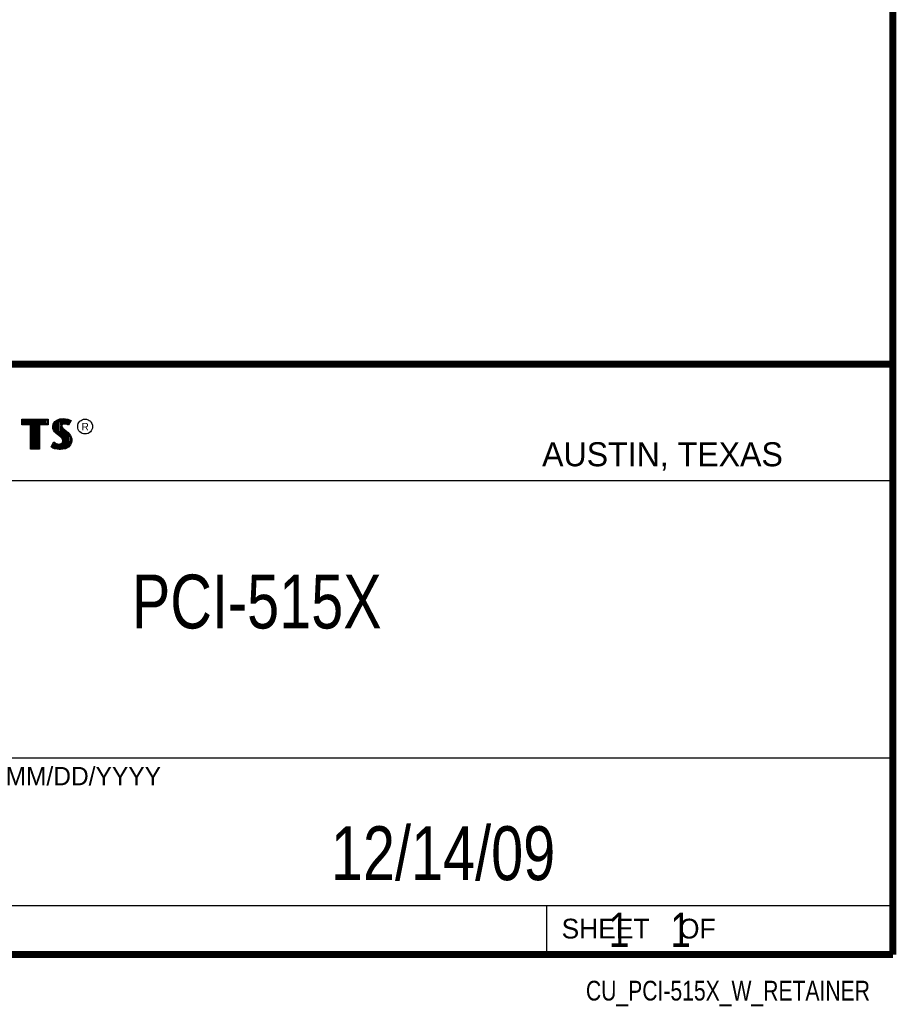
# Model space of a CAD drawing. Header units: inches. Extents: x 0.2 to 16.8, y 0.1 to 10.8.
# Tile 18 of 20: x 14.2 to 16.8, y 0.1 to 3. Entities that reach past the tile are written whole.
import ezdxf
from ezdxf.enums import TextEntityAlignment as Align

# ---------------------------------------------------------------- set-up
doc = ezdxf.new("R2010")
doc.units = ezdxf.units.IN
doc.header["$LTSCALE"] = 0.935
doc.header["$MEASUREMENT"] = 0
doc.layers.get('0').update_dxf_attribs({"linetype": 'CONTINUOUS'})
doc.styles.get("Standard").update_dxf_attribs({"font": 'txt', "width": 0.8})

msp = doc.modelspace()

# ---------------------------------------------------------------- linework, layer by layer
at = {"color": 2, "linetype": 'CONTINUOUS'}
for p, q in [((13.06524, 1.96953), (16.74504, 1.96953)), ((16.74504, 1.96953), (16.74504, 0.26053)), ((14.22365, 1.81126), (14.30046, 1.81126)), ((14.22365, 1.79499), (14.22365, 1.81126)), ((14.22618, 1.80873), (14.29793, 1.80873)), ((14.22618, 1.79752), (14.22618, 1.80873)), ((14.22819, 1.79752), (14.22819, 1.80873)), ((14.23167, 1.79752), (14.23167, 1.80873)), ((14.23514, 1.79752), (14.23514, 1.80873)), ((14.23862, 1.79752), (14.23862, 1.80873)), ((14.24209, 1.79752), (14.24209, 1.80873)), ((14.24557, 1.79752), (14.24557, 1.80873)), ((14.24904, 1.79752), (14.24904, 1.80873)), ((14.25137, 1.79752), (14.25252, 1.80873)), ((14.25599, 1.72656), (14.25599, 1.80873)), ((14.25947, 1.72656), (14.25947, 1.80873)), ((14.26295, 1.72656), (14.26295, 1.80873)), ((14.26642, 1.72656), (14.26642, 1.80873)), ((14.2699, 1.72656), (14.2699, 1.80873)), ((14.27274, 1.79752), (14.27337, 1.80873)), ((14.27685, 1.79752), (14.27685, 1.80873)), ((14.28032, 1.79752), (14.28032, 1.80873)), ((14.2838, 1.79752), (14.2838, 1.80873)), ((14.28727, 1.79752), (14.28727, 1.80873)), ((14.29075, 1.79752), (14.29075, 1.80873)), ((14.29422, 1.79752), (14.29422, 1.80873)), ((14.29793, 1.80873), (14.29793, 1.79752)), ((14.30046, 1.81126), (14.30046, 1.79499)), ((14.31475, 1.79695), (14.3194, 1.80385)), ((14.31713, 1.79596), (14.32125, 1.80207)), ((14.3194, 1.80385), (14.32555, 1.80834)), ((14.32125, 1.80207), (14.32678, 1.80611)), ((14.32203, 1.77481), (14.32203, 1.80264)), ((14.3255, 1.77133), (14.3255, 1.80518)), ((14.32555, 1.80834), (14.33424, 1.81179)), ((14.32678, 1.80611), (14.33486, 1.80932)), ((14.32898, 1.76843), (14.32898, 1.80699)), ((14.33245, 1.76552), (14.33245, 1.80836)), ((14.33424, 1.81179), (14.34384, 1.81284)), ((14.33486, 1.80932), (14.34389, 1.81031)), ((14.33704, 1.7936), (14.33593, 1.80943)), ((14.33941, 1.7967), (14.33941, 1.80981)), ((14.34424, 1.79884), (14.34106, 1.7979)), ((14.34288, 1.79844), (14.34288, 1.81019)), ((14.34384, 1.81284), (14.35029, 1.81239)), ((14.34389, 1.81031), (14.34994, 1.80988)), ((14.34737, 1.79919), (14.34424, 1.79884)), ((14.34636, 1.79907), (14.34636, 1.81013)), ((14.35061, 1.79902), (14.34737, 1.79919)), ((14.34983, 1.79906), (14.34983, 1.80989)), ((14.34994, 1.80988), (14.35666, 1.80845)), ((14.35029, 1.81239), (14.35734, 1.81089)), ((14.35542, 1.79805), (14.35061, 1.79902)), ((14.35331, 1.79848), (14.35331, 1.80917)), ((14.35666, 1.80845), (14.36074, 1.80705)), ((14.35678, 1.79763), (14.35678, 1.80841)), ((14.35734, 1.81089), (14.36169, 1.80939)), ((14.36307, 1.80596), (14.35857, 1.79697)), ((14.36649, 1.80715), (14.35959, 1.79335)), ((14.36026, 1.80033), (14.36026, 1.80721)), ((14.36074, 1.80705), (14.36307, 1.80596)), ((14.36169, 1.80939), (14.36649, 1.80715)), ((14.24884, 1.79499), (14.22365, 1.79499)), ((14.25137, 1.79752), (14.22618, 1.79752)), ((14.24884, 1.72404), (14.24884, 1.79499)), ((14.25137, 1.72656), (14.25137, 1.79752)), ((14.29793, 1.79752), (14.27274, 1.79752)), ((14.27274, 1.79752), (14.27274, 1.72656)), ((14.30046, 1.79499), (14.27527, 1.79499)), ((14.27527, 1.79499), (14.27527, 1.72404)), ((14.31325, 1.78946), (14.31475, 1.79695)), ((14.31385, 1.78376), (14.31325, 1.78946)), ((14.3158, 1.77866), (14.31385, 1.78376)), ((14.3158, 1.78934), (14.31713, 1.79596)), ((14.31633, 1.78435), (14.3158, 1.78934)), ((14.3185, 1.77476), (14.3158, 1.77866)), ((14.31805, 1.77985), (14.31633, 1.78435)), ((14.32044, 1.77639), (14.31805, 1.77985)), ((14.32375, 1.76952), (14.3185, 1.77476)), ((14.31855, 1.77853), (14.31855, 1.79807)), ((14.32545, 1.77138), (14.32044, 1.77639)), ((14.33745, 1.76134), (14.32545, 1.77138)), ((14.33593, 1.76261), (14.33679, 1.7911)), ((14.33704, 1.7936), (14.33679, 1.7911)), ((14.33679, 1.7911), (14.33761, 1.78743)), ((14.33867, 1.79617), (14.33704, 1.7936)), ((14.33761, 1.78743), (14.34129, 1.78287)), ((14.34106, 1.7979), (14.33867, 1.79617)), ((14.33949, 1.79275), (14.33934, 1.79125)), ((14.33934, 1.79125), (14.33994, 1.78856)), ((14.33941, 1.75939), (14.33941, 1.7852)), ((14.34054, 1.7944), (14.33949, 1.79275)), ((14.33994, 1.78856), (14.34309, 1.78466)), ((14.34219, 1.7956), (14.34054, 1.7944)), ((14.34129, 1.78287), (14.35294, 1.77319)), ((14.34474, 1.79635), (14.34219, 1.7956)), ((14.34288, 1.75517), (14.34288, 1.78155)), ((14.34309, 1.78466), (14.35464, 1.77506)), ((14.34744, 1.79665), (14.34474, 1.79635)), ((14.34636, 1.72661), (14.34636, 1.77866)), ((14.35029, 1.7965), (14.34744, 1.79665)), ((14.34983, 1.72707), (14.34983, 1.77577)), ((14.35479, 1.7956), (14.35029, 1.7965)), ((14.35294, 1.77319), (14.35598, 1.77015)), ((14.35331, 1.7293), (14.35331, 1.77282)), ((14.35464, 1.77506), (14.35779, 1.77192)), ((14.35719, 1.79485), (14.35479, 1.7956)), ((14.35826, 1.79717), (14.35542, 1.79805)), ((14.35598, 1.77015), (14.35902, 1.76697)), ((14.35959, 1.79335), (14.35719, 1.79485)), ((14.35779, 1.77192), (14.36094, 1.76862)), ((14.35857, 1.79697), (14.35826, 1.79717)), ((14.3092, 1.73054), (14.317, 1.74493)), ((14.317, 1.74493), (14.3203, 1.74253)), ((14.3203, 1.74253), (14.3236, 1.74088)), ((14.33574, 1.75947), (14.32375, 1.76952)), ((14.33964, 1.75557), (14.33574, 1.75947)), ((14.34163, 1.75716), (14.33745, 1.76134)), ((14.33814, 1.74028), (14.34069, 1.74208)), ((14.34189, 1.75198), (14.33964, 1.75557)), ((14.34069, 1.74208), (14.34219, 1.74448)), ((14.34423, 1.75301), (14.34163, 1.75716)), ((14.34294, 1.74823), (14.34189, 1.75198)), ((14.34219, 1.74448), (14.34294, 1.74823)), ((14.34257, 1.74031), (14.34458, 1.74353)), ((14.34554, 1.74833), (14.34423, 1.75301)), ((14.34458, 1.74353), (14.34554, 1.74833)), ((14.35678, 1.7306), (14.35678, 1.76931)), ((14.35902, 1.76697), (14.36239, 1.76262)), ((14.36026, 1.73444), (14.36026, 1.76537)), ((14.36094, 1.76862), (14.36454, 1.76397)), ((14.36239, 1.76262), (14.36489, 1.75763)), ((14.3657, 1.7434), (14.36314, 1.73763)), ((14.36373, 1.73828), (14.36489, 1.75763)), ((14.36454, 1.76397), (14.36724, 1.75857)), ((14.36489, 1.75763), (14.36609, 1.75375)), ((14.36814, 1.74268), (14.36529, 1.73624)), ((14.3665, 1.74848), (14.3657, 1.7434)), ((14.36609, 1.75375), (14.3665, 1.74848)), ((14.36724, 1.75857), (14.36859, 1.75423)), ((14.36904, 1.74838), (14.36814, 1.74268)), ((14.36859, 1.75423), (14.36904, 1.74838)), ((14.27527, 1.72404), (14.24884, 1.72404)), ((14.27274, 1.72656), (14.25137, 1.72656)), ((14.31415, 1.72724), (14.3092, 1.73054)), ((14.31252, 1.73136), (14.31784, 1.74119)), ((14.31534, 1.72949), (14.31252, 1.73136)), ((14.31895, 1.72529), (14.31415, 1.72724)), ((14.31508, 1.72959), (14.31508, 1.73608)), ((14.31969, 1.72772), (14.31534, 1.72949)), ((14.31784, 1.74119), (14.31898, 1.74036)), ((14.31855, 1.72796), (14.31898, 1.74036)), ((14.326, 1.72379), (14.31895, 1.72529)), ((14.31898, 1.74036), (14.32261, 1.73855)), ((14.32645, 1.72628), (14.31969, 1.72772)), ((14.32203, 1.72722), (14.32203, 1.73875)), ((14.32261, 1.73855), (14.32738, 1.7369)), ((14.3236, 1.74088), (14.32795, 1.73938)), ((14.3255, 1.72642), (14.3255, 1.73755)), ((14.332, 1.72289), (14.326, 1.72379)), ((14.33223, 1.72541), (14.32645, 1.72628)), ((14.32738, 1.7369), (14.3318, 1.73639)), ((14.32795, 1.73938), (14.33185, 1.73893)), ((14.32898, 1.7259), (14.32898, 1.73672)), ((14.3318, 1.73639), (14.33602, 1.73675)), ((14.33185, 1.73893), (14.33544, 1.73923)), ((14.33634, 1.72274), (14.332, 1.72289)), ((14.33622, 1.72528), (14.33223, 1.72541)), ((14.33245, 1.72538), (14.33245, 1.73632)), ((14.33544, 1.73923), (14.33814, 1.74028)), ((14.33593, 1.72524), (14.33593, 1.73671)), ((14.33602, 1.73675), (14.33935, 1.73804)), ((14.34918, 1.72698), (14.33622, 1.72528)), ((14.34999, 1.72454), (14.33634, 1.72274)), ((14.33935, 1.73804), (14.34257, 1.74031)), ((14.33941, 1.7257), (14.33941, 1.73806)), ((14.34288, 1.72615), (14.34288, 1.74053)), ((14.35799, 1.73194), (14.34918, 1.72698)), ((14.35959, 1.72994), (14.34999, 1.72454)), ((14.36314, 1.73763), (14.35799, 1.73194)), ((14.36529, 1.73624), (14.35959, 1.72994)), ((13.06532, 1.63288), (16.75003, 1.63288)), ((13.06524, 0.82953), (16.74504, 0.82953)), ((13.06524, 0.40053), (16.74504, 0.40053)), ((15.74504, 0.40053), (15.74504, 0.26053)), ((13.06524, 0.26053), (16.74504, 0.26053)), ((15.74616, 0.26074), (16.74616, 0.26074)), ((15.74616, 0.26074), (15.74616, 0.26024)), ((15.74616, 0.26024), (16.74616, 0.26024)), ((16.74616, 0.26074), (16.74616, 0.26024))]:
    msp.add_line(p, q, dxfattribs=at)
at = {"color": 7, "linetype": 'CONTINUOUS', "const_width": 0.02}
for points in [[(16.75, 0.25859), (16.75, 10.75859)], [(11.47181, 1.97017), (16.75, 1.97072)], [(0.25, 0.25859), (16.75, 0.25859)]]:
    msp.add_lwpolyline(points, dxfattribs=at)
at = {"color": 2, "linetype": 'CONTINUOUS'}
msp.add_circle((14.40744, 1.78964), 0.02154, dxfattribs=at)

# ---------------------------------------------------------------- texts
for s, height, p in [('R', 0.02174, (14.39705, 1.77824)), ('AUSTIN, TEXAS', 0.069617, (15.73268, 1.67446)), ('MM/DD/YYYY', 0.053254, (14.1765, 0.74944)), ('SHEET    OF', 0.057262, (15.78922, 0.30524))]:
    msp.add_text(s, height=height, dxfattribs=at).set_placement(p)
at = {"color": 2, "linetype": 'CONTINUOUS', "width": 0.8}
msp.add_text('CU_PCI-515X_W_RETAINER', height=0.057262, dxfattribs=at).set_placement((16.68366, 0.12536), align=Align.RIGHT)
at = {"color": 7, "linetype": 'CONTINUOUS'}
for s, insert, char_height, width, attachment_point in [('PCI-515X\\P ', (14.90514, 1.36034), 0.15625, 1, 2), ('12/14/09 ', (15.44554, 0.63066), 0.15625, 1.125, 2), ('    1    1', (15.80754, 0.38053), 0.1, 0.8, 1)]:
    msp.add_mtext(s, dxfattribs=dict(at, insert=insert, char_height=char_height, width=width, attachment_point=attachment_point))

doc.saveas('drawing.dxf')
